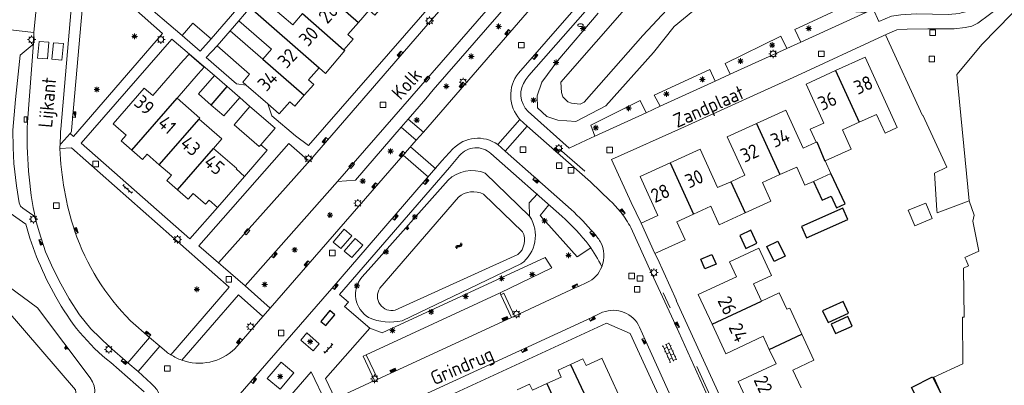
# Model space of a CAD drawing. Extents: x 168769 to 512904, y 516715 to 1559940.
# Tile 108 of 256: x 170141 to 170317, y 519354 to 519419. Entities that reach past the tile are written whole.
import ezdxf

# ---------------------------------------------------------------- set-up
doc = ezdxf.new("R2010")
doc.units = 0
doc.header["$MEASUREMENT"] = 0
doc.layers.get('0').update_dxf_attribs({"linetype": 'CONTINUOUS'})
for name, color, linetype, lineweight in [('B01_HOOFDGEBOUW', 10, 'CONTINUOUS', 0), ('B02_bijgebouw', 12, 'CONTINUOUS', 0), ('B07_scheidingsmuur', 14, 'CONTINUOUS', 25), ('Q04_wegmarkering', 7, 'CONTINUOUS', 0), ('Q21_LANTAARNPAAL', 7, 'CONTINUOUS', 18), ('Q23_kolk', 7, 'CONTINUOUS', 18), ('Q26_BOOM', 7, 'CONTINUOUS', 18), ('Q28_rioolput', 7, 'CONTINUOUS', 18), ('Q92_BRANDKRAAN', 7, 'CONTINUOUS', 0), ('Q96_STRAATKOLK', 7, 'CONTINUOUS', 0), ('Q97_TROTTOIRKOLK', 7, 'CONTINUOUS', 0), ('S02_symb_open_verh', 7, 'CONTINUOUS', 13), ('T09_INSTEEKSLOOT', 72, 'CONTINUOUS', 0), ('T51_CULTUURSCHEIDING', 3, 'CONTINUOUS', 0), ('V00_kant_verharding', 252, 'CONTINUOUS', 0), ('V04_Kant_op_inrit', 254, 'CONTINUOUS', 13), ('V11_VERKEERSDREMPEL', 7, 'CONTINUOUS', 0), ('W00_KANT_WATER', 140, 'CONTINUOUS', 0)]:
    doc.layers.add(name, color=color, linetype=linetype, lineweight=lineweight)
for name, color, linetype in [('B11_dakrand_hoofdgebouw', 20, 'CONTINUOUS'), ('B14_dakrand_bijgebouw', 30, 'CONTINUOUS'), ('Q11_Abri', 4, 'CONTINUOUS'), ('S04_Talud', 7, 'CONTINUOUS'), ('S05_Water', 132, 'CONTINUOUS'), ('Z02_Huisnummer', 253, 'CONTINUOUS'), ('Z06_STRAATNAAM', 7, 'CONTINUOUS')]:
    doc.layers.add(name, color=color, linetype=linetype)
doc.styles.add('ISOCP', font='isocp.shx', dxfattribs={"height": 1.8})

# ---------------------------------------------------------------- blocks, each defined once
blk = doc.blocks.new('Q21')
at = {"color": 0}
for points in [[(-1.5, 0), (-1, 0)], [(-1.06, 1.06), (-0.71, 0.71)], [(0, 1.5), (0, 1)], [(1.06, 1.06), (0.71, 0.71)], [(1.5, 0), (1, 0)], [(-1.06, -1.06), (-0.71, -0.71)], [(0, -1.5), (0, -1)], [(1.06, -1.06), (0.71, -0.71)]]:
    blk.add_lwpolyline(points, dxfattribs=at)
blk.add_circle((0, 0), 1, dxfattribs=at)
blk = doc.blocks.new('Q26')
at = {"color": 0}
for p, q in [((-1, 0), (1, 0)), ((-0.7, 0.7), (0.7, -0.7)), ((0.7, 0.7), (-0.7, -0.7)), ((0, 1), (0, -1))]:
    blk.add_line(p, q, dxfattribs=at)
blk = doc.blocks.new('Q28')
at = {"color": 0}
blk.add_lwpolyline([(1, 1), (1, -1), (-1, -1), (-1, 1)], close=True, dxfattribs=at)
blk = doc.blocks.new('Q97')
blk.add_hatch(color=256).paths.add_polyline_path([(-1, 1), (-1, 0), (1, 1)])
blk.add_line((1, 1), (-1, 0))
at = {"color": 0}
for points in [[(-1, 0), (-1, 1), (1, 1), (1, 0), (-1, 0)], [(0, 0.8), (0, 1)]]:
    blk.add_lwpolyline(points, dxfattribs=at)
blk = doc.blocks.new('Q23')
at = {"color": 0}
blk.add_lwpolyline([(0.99, -0.5), (-0.99, -0.5), (-0.99, 0.5), (0.99, 0.5), (0.99, -0.5)], dxfattribs=at)
blk = doc.blocks.new('Q92')
at = {"color": 0}
blk.add_ellipse((0, 0), major_axis=(-0.991, 0), ratio=0.499983, start_param=1.570796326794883, end_param=7.853981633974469, dxfattribs=at)
blk = doc.blocks.new('S05')
at = {"color": 0}
for p, q in [((0.08, 0.3), (0.38, 0.59)), ((0.11, -0.19), (0.41, 0.09)), ((0.38, 0.59), (0.68, 0.71)), ((0.41, 0.09), (0.71, 0.21)), ((0.68, 0.71), (1.01, 0.62)), ((0.71, 0.21), (1.02, 0.12)), ((1.01, 0.62), (1.33, 0.37)), ((1.02, 0.12), (1.36, -0.12)), ((1.33, 0.37), (1.66, 0.13)), ((1.66, 0.13), (1.97, 0.04)), ((1.97, 0.04), (2.28, 0.16)), ((2.28, 0.16), (2.58, 0.44)), ((1.36, -0.12), (1.68, -0.37)), ((1.68, -0.37), (2, -0.46)), ((2, -0.46), (2.31, -0.33)), ((2.31, -0.33), (2.61, -0.05))]:
    blk.add_line(p, q, dxfattribs=at)
blk = doc.blocks.new('S024')
at = {"color": 0}
for p, q in [((0, 1.2), (6.7, 1.2)), ((0, 0), (6.7, 0)), ((0.2, 1.2), (0.2, 0)), ((1.25, 1.5), (1.25, 1.2)), ((1.25, 0), (1.25, -1.2)), ((2.3, 1.2), (2.3, 0)), ((3.35, 1.5), (3.35, 1.2)), ((3.35, 0), (3.35, -1.2)), ((4.4, 1.2), (4.4, 0)), ((5.45, 1.5), (5.45, 1.2)), ((5.45, 0), (5.45, -1.2)), ((6.5, 1.2), (6.5, 0)), ((0, -1.2), (6.7, -1.2)), ((0.2, -1.2), (0.2, -1.5)), ((2.3, -1.2), (2.3, -1.5)), ((4.4, -1.2), (4.4, -1.5)), ((6.5, -1.2), (6.5, -1.5))]:
    blk.add_line(p, q, dxfattribs=at)
blk = doc.blocks.new('S04')
at = {"color": 0}
for p, q in [((0, 0.5), (0.5, 0.5)), ((0, 0.25), (1, 0.25)), ((0, 0), (0.5, 0)), ((0, -0.25), (1, -0.25)), ((0, -0.5), (0.5, -0.5))]:
    blk.add_line(p, q, dxfattribs=at)
blk = doc.blocks.new('S026')
for p, q in [((0, 0), (4.4, 0)), ((0.2, 0.5), (0.2, 0)), ((1.2, 0), (1.2, -0.5)), ((2.2, 0.5), (2.2, 0)), ((3.2, 0), (3.2, -0.5)), ((4.2, 0.5), (4.2, 0))]:
    blk.add_line(p, q)
blk = doc.blocks.new('Q96')
for p, q in [((-1, 0.88), (1, 0.88)), ((-1, 0.75), (1, 0.75)), ((-1, 0.63), (1, 0.63)), ((-1, 0.5), (1, 0.5)), ((-1, 0.38), (1, 0.38)), ((-1, 0.25), (1, 0.25)), ((-1, 0.12), (1, 0.12))]:
    blk.add_line(p, q)
at = {"color": 0}
blk.add_lwpolyline([(1, 1), (1, 0), (-1, 0), (-1, 1), (1, 1)], dxfattribs=at)

msp = doc.modelspace()

# ---------------------------------------------------------------- linework, layer by layer
at = {"layer": 'B01_HOOFDGEBOUW'}
for points in [[(170182.2, 519421.3), (170183.94, 519423.32), (170189.82, 519418.2)], [(170180.16, 519418.96), (170182.2, 519421.3)], [(170206.09, 519421.76), (170204.53, 519419.97), (170203.52, 519420.85), (170201.61, 519418.66)], [(170191.59, 519420.23), (170189.82, 519418.2)], [(170180.16, 519418.96), (170186.02, 519413.84)], [(170201.61, 519418.66), (170199.69, 519416.46), (170200.65, 519415.63), (170199.02, 519413.76)], [(170178.61, 519417.17), (170176.25, 519414.45)], [(170184.47, 519412.06), (170178.61, 519417.17)], [(170180.87, 519407.93), (170182.1, 519409.35), (170176.25, 519414.45)], [(170184.47, 519412.06), (170186.02, 519413.84)], [(170199.02, 519413.76), (170199.2, 519413.6), (170195.73, 519409.51), (170194.57, 519410.52)], [(170291.43, 519400.73), (170294.56, 519402.15), (170296.09, 519398.78), (170298.27, 519399.77), (170292.53, 519412.41), (170287.23, 519410)], [(170164.73, 519405.54), (170170.18, 519411.8)], [(170194.57, 519410.52), (170192.67, 519408.35), (170193.6, 519407.54), (170191.9, 519405.59)], [(170172.89, 519409.44), (170169.09, 519405.06)], [(170287.23, 519410), (170281.92, 519407.59), (170285.1, 519400.59), (170282.68, 519399.49), (170283.75, 519397.15)], [(170164.73, 519405.54), (170163.2, 519406.87), (170157.61, 519400.46), (170159.92, 519398.45), (170159.03, 519397.42), (170160.97, 519395.73)], [(170181.47, 519407.4), (170180.87, 519407.93)], [(170185.35, 519404.02), (170181.47, 519407.4)], [(170169.09, 519405.06), (170173.18, 519401.5)], [(170191.9, 519405.59), (170190.19, 519403.63), (170189.29, 519404.42), (170187.39, 519402.24), (170185.35, 519404.02)], [(170173.18, 519401.5), (170173.03, 519401.32)], [(170283.75, 519397.15), (170281.39, 519396.08), (170278.3, 519402.89), (170273.04, 519400.51)], [(170173.03, 519401.32), (170177.12, 519397.76), (170175.62, 519396.06)], [(170273.04, 519400.51), (170267.79, 519398.12), (170270.92, 519391.22), (170268.43, 519390.08)], [(170285.36, 519393.82), (170290.02, 519395.94), (170288.45, 519399.38), (170291.43, 519400.73)], [(170179.7, 519392.37), (170179.77, 519392.44), (170175.62, 519396.06)], [(170160.97, 519395.73), (170162.9, 519394.05), (170163.73, 519395), (170165.89, 519393.12)], [(170268.43, 519390.08), (170266.06, 519389.01), (170262.94, 519395.89), (170257.54, 519393.44)], [(170165.89, 519393.12), (170168.05, 519391.24), (170167.23, 519390.3), (170169.15, 519388.63)], [(170257.54, 519393.44), (170252.14, 519390.99), (170255.31, 519384.01), (170252.31, 519382.65)], [(170277.21, 519391.34), (170280.24, 519392.71), (170281.72, 519389.44), (170283.23, 519390.13)], [(170286.39, 519391.56), (170285.36, 519393.82)], [(170176.34, 519385.46), (170181.15, 519390.98)], [(170181.15, 519390.98), (170179.7, 519392.37)], [(170270.98, 519384.47), (170275.62, 519386.58), (170274.1, 519389.93), (170277.21, 519391.34)], [(170283.23, 519390.13), (170286.39, 519391.56)], [(170169.15, 519388.63), (170171.07, 519386.96), (170171.94, 519387.96), (170174.17, 519386.02), (170174.83, 519386.77)], [(170174.83, 519386.77), (170176.34, 519385.46)], [(170261.71, 519384.25), (170264.83, 519385.67), (170266.33, 519382.36), (170270.98, 519384.47)], [(170254.79, 519377.19), (170260.22, 519379.66), (170258.74, 519382.9), (170261.71, 519384.25)], [(170252.31, 519382.65), (170254.79, 519377.19)], [(170252.31, 519382.65), (170254.79, 519377.19)], [(170273.94, 519368.65), (170272.52, 519371.73), (170275.73, 519373.22), (170273.45, 519378.13), (170268.2, 519375.69), (170269.45, 519373), (170262.59, 519369.82), (170265.05, 519364.52)], [(170273.94, 519368.65), (170277.12, 519370.12), (170278.5, 519367.18)], [(170281.16, 519362.72), (170278.99, 519367.4), (170278.5, 519367.18)], [(170265.05, 519364.52), (170267.51, 519359.22), (170274.22, 519362.34), (170275.31, 519360)], [(170281.02, 519353.1), (170279.55, 519356.28), (170283.33, 519358.04), (170281.16, 519362.72)], [(170275.31, 519360), (170276.53, 519357.38), (170269.74, 519354.22), (170272.17, 519348.99)], [(170235.41, 519353.85), (170237.98, 519355.03), (170237.42, 519356.26), (170239.66, 519357.28)], [(170239.66, 519357.28), (170241.9, 519358.3), (170242.45, 519357.1), (170245.32, 519358.41)], [(170250, 519348.12), (170245.31, 519358.41)], [(170230.08, 519352.75), (170232.33, 519353.78), (170232.83, 519352.68), (170235.41, 519353.85)]]:
    msp.add_lwpolyline(points, dxfattribs=at)
at = {"layer": 'B02_bijgebouw'}
for points in [[(170169.97, 519416.3), (170171.92, 519418.54)], [(170175.17, 519415.71), (170171.92, 519418.54)], [(170175.17, 519415.71), (170173.23, 519413.47), (170169.97, 519416.3)], [(170175.79, 519409.12), (170172.92, 519405.83), (170175.21, 519403.83)], [(170178.08, 519407.13), (170175.79, 519409.12)], [(170180.34, 519405.16), (170178.08, 519407.13)], [(170175.21, 519403.83), (170177.48, 519401.87), (170180.34, 519405.16)], [(170184.1, 519396.71), (170183.82, 519396.38), (170179.31, 519400.3), (170182.16, 519403.58)], [(170182.16, 519403.58), (170186.67, 519399.66), (170184.1, 519396.71)], [(170303.42, 519386.22), (170300.27, 519384.94), (170301.41, 519382.16), (170304.55, 519383.45), (170303.42, 519386.22)]]:
    msp.add_lwpolyline(points, dxfattribs=at)
at = {"layer": 'B07_scheidingsmuur'}
for points in [[(170195.14, 519424.3), (170201.61, 519418.66)], [(170182.2, 519421.3), (170194.57, 519410.52)], [(170191.59, 519420.23), (170199.02, 519413.76)], [(170184.47, 519412.06), (170191.9, 519405.59)], [(170287.23, 519410), (170291.43, 519400.73)], [(170175.21, 519403.83), (170178.08, 519407.13)], [(170160.97, 519395.73), (170169.09, 519405.06)], [(170165.89, 519393.12), (170173.03, 519401.32)], [(170273.04, 519400.51), (170277.21, 519391.34)], [(170169.15, 519388.63), (170175.62, 519396.06)], [(170283.75, 519397.15), (170283.86, 519397.2), (170285.26, 519393.77), (170285.36, 519393.82)], [(170257.54, 519393.44), (170261.71, 519384.25)], [(170268.43, 519390.08), (170270.98, 519384.47)], [(170265.05, 519364.52), (170273.94, 519368.65)], [(170275.31, 519360), (170281.16, 519362.72)], [(170239.66, 519357.28), (170243.98, 519348.13)], [(170235.41, 519353.85), (170239.07, 519345.89)]]:
    msp.add_lwpolyline(points, dxfattribs=at)
at = {"layer": 'B11_dakrand_hoofdgebouw'}
msp.add_lwpolyline([(170283.23, 519390.13), (170284.8, 519386.75), (170286.43, 519387.45), (170287.37, 519385.39), (170288.91, 519386.12), (170286.39, 519391.56)], dxfattribs=at)
at = {"layer": 'B14_dakrand_bijgebouw', "flags": 128}
msp.add_lwpolyline([(170172.89, 519409.44), (170173.94, 519410.61), (170171.23, 519412.94), (170170.18, 519411.8)], dxfattribs=at)
at = {"layer": 'B14_dakrand_bijgebouw'}
for points in [[(170281.99, 519380.03), (170289.41, 519383.29), (170288.53, 519385.3), (170281.1, 519382.05), (170281.99, 519380.03)], [(170273.1, 519379.04), (170272.01, 519381.38), (170270.04, 519380.45), (170271.13, 519378.12), (170273.1, 519379.04)], [(170276.84, 519379.4), (170278.16, 519376.7), (170276.21, 519375.75), (170274.9, 519378.45), (170276.84, 519379.4)], [(170263.04, 519376.19), (170265, 519377.04), (170265.79, 519375.27), (170263.78, 519374.43), (170263.04, 519376.19)], [(170288.56, 519368.58), (170284.9, 519366.89), (170285.87, 519364.79), (170289.53, 519366.47), (170288.56, 519368.58)], [(170287.19, 519362.82), (170290.2, 519364.17), (170289.44, 519365.88), (170286.42, 519364.54), (170287.19, 519362.82)], [(170304.58, 519355.04), (170307.1, 519350.05), (170303.38, 519348.18), (170300.86, 519353.16), (170304.58, 519355.04)]]:
    msp.add_lwpolyline(points, dxfattribs=at)
at = {"layer": 'Q04_wegmarkering'}
for points in [[(170143.36, 519416.87), (170145.87, 519442.37)], [(170148.2, 519399.47), (170151.96, 519442.75)], [(170197.86, 519390.09), (170231.41, 519428.67)], [(170143.31, 519414.91), (170142.23, 519400.77)], [(170193, 519394.01), (170176.54, 519375.5)], [(170205.09, 519354.66), (170229.09, 519365.73)]]:
    msp.add_lwpolyline(points, dxfattribs=at)
for points in [[(170142.23, 519400.77, 0.060954), (170143.69, 519383.27)], [(170148.06, 519396.28, 0.004404), (170148.2, 519399.47)]]:
    msp.add_lwpolyline(points, format="xyb", dxfattribs=at)
at = {"layer": 'Q11_Abri'}
msp.add_lwpolyline([(170195.77, 519364.26), (170197.39, 519366.21), (170196.46, 519366.98), (170194.84, 519365.02), (170195.77, 519364.26)], dxfattribs=at)
at = {"layer": 'T09_INSTEEKSLOOT'}
for points in [[(170261.61, 519420.67), (170258.24, 519417.89), (170254.53, 519413.27), (170246, 519403.69), (170240.6, 519400.86), (170237.39, 519401.09), (170235.43, 519401.79), (170233.76, 519403.34), (170233.71, 519405.49), (170234.52, 519407.95), (170237.37, 519411.82), (170244.65, 519420.32)], [(170232.33, 519383.87), (170224.38, 519391.62)], [(170217.69, 519390.34), (170203.9, 519374.83)], [(170121.43, 519380.08), (170134.83, 519374.21), (170144.05, 519367.46)], [(170209.47, 519365.13), (170230.78, 519375.33)], [(170203.9, 519374.83), (170202.22, 519372.94)], [(170144.05, 519367.46), (170153.48, 519354.89)]]:
    msp.add_lwpolyline(points, dxfattribs=at)
for points in [[(170224.38, 519391.62, 0.294694), (170217.69, 519390.34)], [(170230.78, 519375.33, 0.397816), (170232.33, 519383.87)], [(170202.22, 519372.94, 0.458005), (170203.45, 519365.7)], [(170203.45, 519365.7, 0.159178), (170209.47, 519365.13)], [(170153.48, 519354.89, -0.404104), (170152.8, 519349.18)]]:
    msp.add_lwpolyline(points, format="xyb", dxfattribs=at)
at = {"layer": 'T51_CULTUURSCHEIDING'}
for p, q in [((170313.5, 519414.75), (170321.75, 519423.25)), ((170308.95, 519409.32), (170313.5, 519414.75))]:
    msp.add_line(p, q, dxfattribs=at)
for points in [[(170280.96, 519415.13), (170279.93, 519417.37), (170287.29, 519420.76), (170292.62, 519420.45)], [(170268.3, 519409.35), (170267.39, 519411.29), (170277.38, 519416.19), (170278.46, 519413.98)], [(170296.16, 519416.42), (170302.81, 519401.97), (170302.85, 519402), (170302.85, 519401.99), (170307.19, 519392.7), (170304.97, 519391.58), (170305.39, 519384.98), (170305.42, 519384.48)], [(170255.75, 519403.6), (170254.67, 519405.59), (170264.64, 519410.19), (170265.63, 519408.12)], [(170308.95, 519409.32), (170311.17, 519386.66)], [(170244.05, 519398.22), (170243.33, 519400.2), (170252.17, 519404.64), (170253.26, 519402.45)], [(170233.77, 519387.88), (170232.24, 519386.29)], [(170232.24, 519386.29), (170232.33, 519383.87)], [(170243.31, 519378.21), (170240.84, 519376.62), (170234.2, 519384.03), (170235.75, 519385.94)], [(170305.42, 519384.48), (170311.17, 519386.66), (170312.09, 519384.07), (170311.83, 519382.97), (170312.9, 519377.64), (170310.4, 519376.48), (170310.63, 519375.98), (170311.09, 519374.98), (170310.14, 519374.54)], [(170203.64, 519363.77), (170205.87, 519362.99), (170235.11, 519376.48), (170236.33, 519374.6), (170227.03, 519370.15)], [(170306.8, 519339.29), (170304.2, 519345.29), (170308.44, 519347.07), (170304.85, 519355.02), (170310.04, 519357.39), (170310.01, 519365.79), (170310.26, 519365.79), (170310.14, 519374.54)]]:
    msp.add_lwpolyline(points, dxfattribs=at)
at = {"layer": 'V00_kant_verharding'}
for points in [[(170172.97, 519480.98), (170186.16, 519469.57), (170203.71, 519454.44), (170207.03, 519454.6), (170219.24, 519443.92), (170225.18, 519438.69), (170225.75, 519438.02), (170226.26, 519437.1), (170226.5, 519435.94), (170226.67, 519434.86), (170226.56, 519433.94), (170226.27, 519433.08), (170225.78, 519431.91), (170225.02, 519430.88), (170215.63, 519420.13), (170193, 519394.01), (170192.7, 519393.94), (170192.49, 519393.99), (170189.1, 519396.92), (170172.99, 519378.57), (170181.27, 519371.42)], [(170298.18, 519417.3), (170300.07, 519417.42), (170303.78, 519417.52), (170308.49, 519417.47), (170310.48, 519417.76), (170311.64, 519417.96), (170312.71, 519418.49), (170316.93, 519421.62), (170320.11, 519424.12), (170321.23, 519425.39), (170321.74, 519426.26), (170322.01, 519427.09), (170322.32, 519429.44), (170322.18, 519449.17)], [(170171.74, 519448.82), (170154.8, 519429.26), (170169.97, 519416.3)], [(170185.35, 519404.02), (170186.1, 519401.92), (170190.33, 519398.29), (170192.67, 519396.59), (170224.26, 519432.82), (170223.96, 519437.21)], [(170293.96, 519421.07), (170294.99, 519418.79), (170297.28, 519419.79), (170298.93, 519420.01), (170301.69, 519420.2), (170304.62, 519420.13), (170307.42, 519420.09), (170309.46, 519420.27), (170309.77, 519420.35), (170311.08, 519420.68), (170312.11, 519421.25), (170318.77, 519426.34), (170319.3, 519426.85), (170319.46, 519427.28), (170319.64, 519428.14), (170319.75, 519437.57)], [(170213.68, 519404.97), (170215.04, 519406.54), (170231.77, 519425.81), (170231.41, 519428.67), (170237.72, 519436.05)], [(170243.5, 519433.9), (170213.27, 519398.98)], [(170249.75, 519431.83), (170230.34, 519409.55)], [(170232.2, 519409.1), (170251.11, 519430.68), (170249.75, 519431.83)], [(170154.52, 519427.32), (170166.44, 519416.67), (170150.51, 519398.17)], [(170175.17, 519415.71), (170179.8, 519421.02)], [(170242.49, 519397.5), (170244.05, 519398.22), (170253.26, 519402.45), (170255.75, 519403.6), (170265.63, 519408.12), (170268.3, 519409.35), (170278.46, 519413.98), (170280.96, 519415.13), (170292.62, 519420.45), (170293.96, 519421.07)], [(170138.64, 519417.36), (170143.36, 519416.87), (170143.31, 519414.91), (170143.09, 519414.56), (170140.91, 519412.75), (170140.08, 519404.81), (170139.63, 519399.32), (170139.65, 519396.23), (170139.82, 519393.36), (170140.27, 519389.34), (170140.75, 519386.27), (170141, 519385.66), (170141.38, 519385.32), (170143.2, 519384.07), (170143.5, 519383.75), (170143.69, 519383.27), (170144.36, 519381.07), (170145.5, 519377.48), (170146.84, 519374.46), (170148.23, 519371.74), (170149.7, 519369.09), (170151.6, 519366.22), (170153.61, 519363.66)], [(170178.61, 519417.17), (170180.16, 519418.96)], [(170295.74, 519416.23), (170296.4, 519416.53), (170298.18, 519417.3)], [(170176.34, 519385.46), (170171.38, 519379.84), (170151.89, 519397), (170168.16, 519415.64), (170171.28, 519412.96), (170175.79, 519409.12)], [(170260.1, 519399.89), (170280.24, 519409.05), (170295.74, 519416.23)], [(170181.47, 519407.4), (170179.71, 519407.61), (170174.28, 519412.38), (170176.25, 519414.45)], [(170232.2, 519409.1), (170231.64, 519408.4)], [(170180.34, 519405.16), (170182.16, 519403.58)], [(170213.68, 519404.97), (170210.51, 519401.28)], [(170242.49, 519397.5), (170239.44, 519396.07), (170232.04, 519402.66)], [(170209.28, 519399.86), (170201.06, 519390.33)], [(170210.51, 519401.28), (170209.28, 519399.86)], [(170212, 519397.55), (170209.28, 519399.86)], [(170213.27, 519398.98), (170210.51, 519401.28)], [(170246.8, 519386.65), (170243.27, 519390.03), (170231.91, 519400.04), (170230.59, 519401.24)], [(170247, 519394.06), (170260.1, 519399.89)], [(170150.51, 519398.17), (170149.88, 519398.72)], [(170213.27, 519398.98), (170212, 519397.55)], [(170148.06, 519396.01), (170148.06, 519396.28)], [(170148.06, 519396.01), (170150.13, 519396.14)], [(170150.13, 519396.14), (170178.42, 519371.14), (170167.94, 519359.03)], [(170181.15, 519390.98), (170185.25, 519395.71), (170184.1, 519396.71)], [(170212, 519397.55), (170209.65, 519394.83)], [(170226.61, 519396.74), (170227.94, 519395.57), (170233.63, 519390.54), (170239.78, 519385.09)], [(170209.65, 519394.83), (170185.75, 519367.36)], [(170216.6, 519393.79), (170218.58, 519395.96)], [(170219.77, 519394.78), (170217.93, 519392.62)], [(170225.36, 519395.15), (170238.08, 519383.87)], [(170196.86, 519370.94), (170216.6, 519393.79)], [(170217.93, 519392.62), (170198.23, 519369.86)], [(170250.55, 519386.34), (170247, 519394.06)], [(170201.06, 519390.33), (170197.86, 519390.09), (170181.27, 519371.42)], [(170252.31, 519382.65), (170250.55, 519386.34)], [(170137.92, 519385.28), (170141.94, 519382.47)], [(170295.84, 519282.52), (170292.7, 519289.54), (170290.29, 519294.81), (170289.55, 519296.44), (170287.58, 519300.78), (170286.8, 519302.41), (170286.65, 519302.74), (170280.94, 519315.16), (170279.04, 519319.27), (170275.08, 519327.9), (170267.18, 519345.16), (170258.53, 519364.25), (170254.22, 519373.65), (170250.48, 519381.84)], [(170279.04, 519319.27), (170280.16, 519319.72), (170278.7, 519323.12), (170279.34, 519323.4), (170270.34, 519343.15), (170258.64, 519368.79), (170258.66, 519368.77), (170255.24, 519376.29), (170254.79, 519377.19)], [(170181.27, 519371.42), (170185.75, 519367.36)], [(170242.6, 519371.98), (170241.07, 519371.3), (170240.61, 519371.09), (170229.63, 519365.97), (170229.09, 519365.73), (170227.17, 519369.8), (170227.03, 519370.15), (170203.01, 519359.03), (170205.09, 519354.66)], [(170184.49, 519365.9), (170180.08, 519369.8), (170169.91, 519358.06)], [(170198.23, 519369.86), (170199.81, 519368.49), (170199.12, 519367.7), (170203.64, 519363.77), (170195.73, 519354.74), (170197.47, 519351.14)], [(170229.63, 519365.97), (170227.71, 519370.07), (170227.17, 519369.8)], [(170185.75, 519367.36), (170184.49, 519365.9)], [(170245.43, 519366.64), (170243.48, 519365.71), (170231.28, 519360.07), (170210.87, 519350.68), (170196.86, 519344.17), (170193.92, 519342.82)], [(170246.11, 519364.72), (170194.81, 519341.02)], [(170250.35, 519362.86), (170246.11, 519364.72)], [(170153.61, 519363.66), (170156.95, 519360.44)], [(170191.27, 519361.63), (170192.34, 519362.96), (170194.59, 519360.98), (170193.5, 519359.71), (170191.27, 519361.63)], [(170259.08, 519343.85), (170250.35, 519362.86)], [(170290.35, 519279.91), (170287, 519287.42), (170284.78, 519292.28), (170284.02, 519293.9), (170282.01, 519298.28), (170281.28, 519299.91), (170280.98, 519300.59), (170278.87, 519305.18), (170276.12, 519306.12), (170260.5, 519340.2), (170261.53, 519342.95), (170261.32, 519343.44), (170253.11, 519361.6), (170252.06, 519363.98)], [(170203.01, 519359.03), (170202.47, 519358.78), (170204.5, 519354.39)], [(170163.19, 519352.38), (170157.18, 519357.61)], [(170185.27, 519354.78), (170187.56, 519352.88), (170190.05, 519355.77), (170187.78, 519357.67), (170185.27, 519354.78)], [(170195.8, 519350.37), (170193.14, 519355.96), (170186.48, 519348.34), (170185.14, 519349.46)], [(170197.47, 519351.14), (170204.5, 519354.39)], [(170204.5, 519354.39), (170205.09, 519354.66)]]:
    msp.add_lwpolyline(points, dxfattribs=at)
for points in [[(170149.88, 519398.72, 0.236902), (170150.13, 519399.27), (170152.62, 519427.73)], [(170230.59, 519401.24, -0.369084), (170230.34, 519409.55)], [(170232.04, 519402.66, -0.374253), (170231.64, 519408.4)], [(170148.06, 519396.28, -0.178366), (170148.29, 519396.94), (170149.88, 519398.72)], [(170218.58, 519395.96, -0.372266), (170226.61, 519396.74)], [(170219.77, 519394.78, -0.423336), (170225.36, 519395.15)], [(170167.94, 519359.03, -0.019354), (170167.2, 519359.53), (170165.96, 519360.58), (170164.14, 519362.13), (170160.73, 519365.12, -0.114339), (170150.71, 519381.24, -0.070796), (170148.06, 519396.01)], [(170248.75, 519384.54, 0.018989), (170246.8, 519386.65)], [(170238.08, 519383.87, -0.042297), (170243.02, 519378.65)], [(170239.78, 519385.09, -0.022392), (170243.82, 519380.91)], [(170250.48, 519381.84, 0.033605), (170248.75, 519384.54)], [(170147.35, 519369.44, -0.067384), (170141.94, 519382.47)], [(170243.82, 519380.91, -0.043072), (170245, 519379.32)], [(170243.02, 519378.65, -0.032826), (170245.27, 519374.82)], [(170245, 519379.32, -0.230328), (170245.27, 519374.82)], [(170245.27, 519374.82, -0.198406), (170242.6, 519371.98)], [(170166.83, 519334.86, 0.190497), (170167.05, 519335.52), (170167.04, 519336.22, -0.170951), (170167.26, 519336.89), (170167.98, 519337.71), (170169.54, 519339.51), (170196.86, 519370.94)], [(170157.18, 519357.61, -0.104365), (170147.35, 519369.44)], [(170252.06, 519363.98, 0.40077), (170245.43, 519366.64)], [(170184.49, 519365.9), (170179.44, 519360.11, -0.285993), (170169.91, 519358.06)], [(170156.95, 519360.44), (170160.24, 519357.58), (170162.08, 519356.03), (170164.46, 519353.9, -0.39342), (170165.01, 519343.44), (170163.46, 519341.62), (170162.74, 519340.8, -0.144313), (170162.13, 519340.53), (170161.33, 519340.44, 0.200506), (170160.73, 519340.1)], [(170169.91, 519358.06, -0.048759), (170167.94, 519359.03)]]:
    msp.add_lwpolyline(points, format="xyb", dxfattribs=at)
at = {"layer": 'V04_Kant_op_inrit'}
for points in [[(170242.25, 519391.95), (170237.68, 519395.91)], [(170257.52, 519367.47), (170256.3, 519370.16)], [(170265.01, 519351.02), (170262.32, 519356.94)]]:
    msp.add_lwpolyline(points, dxfattribs=at)
at = {"layer": 'V11_VERKEERSDREMPEL'}
for points in [[(170145.83, 519412.11), (170146.08, 519415.1), (170144.31, 519415.23), (170144.06, 519412.24), (170145.83, 519412.11)], [(170148.69, 519414.84), (170146.89, 519415), (170146.63, 519412.03), (170148.43, 519411.87), (170148.69, 519414.84)], [(170230.59, 519401.24), (170226.61, 519396.74)], [(170231.91, 519400.04), (170227.94, 519395.57)], [(170215.49, 519392.38), (170210.97, 519396.34)], [(170214.18, 519390.88), (170209.65, 519394.83)], [(170199.08, 519381.53), (170197.11, 519379.25), (170198.47, 519378.1), (170200.44, 519380.38), (170199.08, 519381.53)], [(170199.07, 519377.62), (170200.45, 519376.45), (170202.42, 519378.69), (170201.04, 519379.86), (170199.07, 519377.62)], [(170160.24, 519357.58), (170164.14, 519362.13)], [(170165.96, 519360.58), (170162.08, 519356.03)]]:
    msp.add_lwpolyline(points, dxfattribs=at)
at = {"layer": 'W00_KANT_WATER'}
for points in [[(170256.97, 519420.92), (170252.66, 519416.28), (170242.12, 519404.35), (170241.37, 519404.01), (170239.85, 519404.16), (170239.18, 519404.43), (170238.31, 519405.31), (170238.02, 519406.05), (170237.92, 519407.93), (170257.36, 519430.17)], [(170219.57, 519387.28), (170205.46, 519370.95)], [(170231.06, 519381.11), (170224.08, 519387.81)], [(170208.22, 519367.01), (170230.24, 519377)], [(170138.39, 519367.22), (170150.85, 519352.76), (170151.07, 519351.1), (170145.68, 519338.37)]]:
    msp.add_lwpolyline(points, dxfattribs=at)
for points in [[(170224.08, 519387.81, 0.315665), (170219.57, 519387.28)], [(170230.24, 519377, 0.340747), (170231.06, 519381.11)], [(170205.46, 519370.95, 0.680217), (170208.22, 519367.01)]]:
    msp.add_lwpolyline(points, format="xyb", dxfattribs=at)

# ---------------------------------------------------------------- block references
at = {"layer": 'Q21_LANTAARNPAAL', "xscale": 0.5, "yscale": 0.5}
for p in [(170214.37, 519418.95), (170142.99, 519415.56), (170166.17, 519415.58), (170276.01, 519413.01), (170220.42, 519407.94), (170237.56, 519396.04), (170192.66, 519394.19), (170201.52, 519386.2), (170143.32, 519383.34), (170169.15, 519379.72), (170254.64, 519373.77), (170229.99, 519366.32), (170182.27, 519364.06), (170156.82, 519360), (170204.52, 519354.71)]:
    msp.add_blockref('Q21', p, dxfattribs=at)
at = {"layer": 'Q23_kolk'}
for p, xscale, yscale, rotation in [((170213.91, 519408.48), 0.4999999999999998, 0.4999999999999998, 228.9315670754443), ((170141.89, 519401.24), 0.4999999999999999, 0.4999999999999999, 88.7939512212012), ((170200.42, 519393), 0.5, 0.5, 48.68844417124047), ((170181.6, 519381.1), 0.5, 0.5, 49.08561678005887)]:
    msp.add_blockref('Q23', p, dxfattribs=dict(at, xscale=xscale, yscale=yscale, rotation=rotation))
at = {"layer": 'Q26_BOOM', "xscale": 0.5, "yscale": 0.5}
for p in [(170226.77, 519417.93), (170241.92, 519417.54), (170282.4, 519417.58), (170161.46, 519416.15), (170275.84, 519414.58), (170221.86, 519412.55), (170237.07, 519411.48), (170270.16, 519411.71), (170263.32, 519408.43), (170154.68, 519406.61), (170217.38, 519407.18), (170233.04, 519404.71), (170256.87, 519405.8), (170250.09, 519403.24), (170212.08, 519401.13), (170244.2, 519399.75), (170207.38, 519395.54), (170202.39, 519390.19), (170196.51, 519384.08), (170211.74, 519383.77), (170235.01, 519383.05), (170190.18, 519377.86), (170206.58, 519377.5), (170239.3, 519376.86), (170227.31, 519372.73), (170232.8, 519373.42), (170184.8, 519371.63), (170201.34, 519371.41), (170172.62, 519370.76), (170220.86, 519369.5), (170214.67, 519366.71), (170207.73, 519363.39), (170192.96, 519361.38), (170187.58, 519355.13)]:
    msp.add_blockref('Q26', p, dxfattribs=at)
at = {"layer": 'Q28_rioolput', "xscale": 0.5, "yscale": 0.5}
for p in [(170304.63, 519416.79), (170230.83, 519414.57), (170284.67, 519413.01), (170304.49, 519412.08), (170206.04, 519403.87), (170231.12, 519395.82), (170246.67, 519395.76), (170154.46, 519393.24), (170237.63, 519392.97), (170239.74, 519392.11), (170147.43, 519385.77), (170196.94, 519377.3), (170250.63, 519373.14), (170252.12, 519372.71), (170178.36, 519372.57), (170251.62, 519370.75), (170187.76, 519362.94), (170167.34, 519356.56)]:
    msp.add_blockref('Q28', p, dxfattribs=at)
at = {"layer": 'Q92_BRANDKRAAN', "xscale": 0.5, "yscale": 0.5}
msp.add_blockref('Q92', (170241.46, 519418.14), dxfattribs=at)
at = {"layer": 'Q96_STRAATKOLK'}
for p, xscale, yscale, rotation in [((170228.02, 519365.25), 0.5, 0.5, 23.82289949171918), ((170207.94, 519355.98), 0.4999999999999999, 0.4999999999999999, 24.77113890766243)]:
    msp.add_blockref('Q96', p, dxfattribs=dict(at, xscale=xscale, yscale=yscale, rotation=rotation))
at = {"layer": 'Q97_TROTTOIRKOLK'}
for p, xscale, yscale, rotation in [((170228.57, 519416.66), 0.5, 0.5, 48.74923771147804), ((170209.28, 519412.8), 0.5, 0.5, 49.08561678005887), ((170233.1, 519412.71), 0.4999999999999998, 0.4999999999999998, 228.9315670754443), ((170220.4, 519407.22), 0.5, 0.5, 48.81002279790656), ((170150.38, 519402.14), 0.5, 0.5, 265.1683705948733), ((170195.84, 519397.28), 0.5, 0.5, 49.38936314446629), ((170237, 519395.52), 0.5, 0.5, 318.8086883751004), ((170209.65, 519394.84), 0.5, 0.5, 48.81002279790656), ((170233.63, 519390.54), 0.5, 0.5, 138.5662292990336), ((170204.73, 519389.18), 0.5, 0.5, 49.08561678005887), ((170213.55, 519390.26), 0.4999999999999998, 0.4999999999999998, 229.3893631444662), ((170208.04, 519383.88), 0.5000000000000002, 0.5000000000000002, 229.6649998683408), ((170248.75, 519384.54), 0.5, 0.5, 304.4052342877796), ((170150.71, 519381.26), 0.4999999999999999, 0.4999999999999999, 287.1407340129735), ((170243.82, 519380.91), 0.4999999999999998, 0.4999999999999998, 132.6089961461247), ((170144.92, 519379.31), 0.5, 0.5, 107.5082663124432), ((170186.33, 519377.11), 0.4999999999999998, 0.4999999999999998, 228.3521528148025), ((170192.56, 519375.19), 0.5, 0.5, 48.74923771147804), ((170197.29, 519371.44), 0.4999999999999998, 0.4999999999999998, 229.2678932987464), ((170240.61, 519371.09), 0.4999999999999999, 0.4999999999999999, 24.13112520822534), ((170243.48, 519365.71), 0.4999999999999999, 0.4999999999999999, 205.3352769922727), ((170258.53, 519364.25), 0.4999999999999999, 0.4999999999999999, 294.3870667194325), ((170163.66, 519362.55), 0.5, 0.5, 318.2305193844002), ((170180.46, 519361.29), 0.4999999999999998, 0.4999999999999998, 49.20714389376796), ((170253.11, 519361.6), 0.4999999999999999, 0.4999999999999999, 114.3870667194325), ((170231.28, 519360.07), 0.5, 0.5, 204.8472056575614), ((170159.76, 519358), 0.5, 0.5, 139.1789853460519), ((170182.65, 519354.6), 0.4999999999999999, 0.4999999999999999, 229.3005482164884)]:
    msp.add_blockref('Q97', p, dxfattribs=dict(at, xscale=xscale, yscale=yscale, rotation=rotation))
at = {"layer": 'S02_symb_open_verh'}
for name, p, xscale, yscale, rotation in [('S026', (170159.34, 519389.47), 0.5, 0.5, 318.6081774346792), ('S026', (170195.5, 519359.34), 0.4999999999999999, 0.4999999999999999, 47.25635088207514), ('S024', (170256.76, 519360.93), 0.5, 0.5, 294.3282842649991)]:
    msp.add_blockref(name, p, dxfattribs=dict(at, xscale=xscale, yscale=yscale, rotation=rotation))
at = {"layer": 'S04_Talud'}
for p, xscale, yscale, zscale, rotation in [((170210.2, 519381.91), 0.4999999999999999, 0.4999999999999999, 3.537405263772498, 318.3691508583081), ((170149.35, 519360.38), 0.5, 0.5, 3.792600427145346, 216.8970907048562)]:
    msp.add_blockref('S04', p, dxfattribs=dict(at, xscale=xscale, yscale=yscale, zscale=zscale, rotation=rotation))
at = {"layer": 'S05_Water', "xscale": 0.5, "yscale": 0.5, "rotation": 39.82024413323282}
msp.add_blockref('S05', (170219.19, 519378.09), dxfattribs=at)

# ---------------------------------------------------------------- texts
at = {"layer": 'Z02_Huisnummer', "style": 'ISOCP'}
for s, rotation, p in [('28', 47.0341, (170196.02, 519418.25)), ('30', 47.0341, (170192.55, 519414.16)), ('32', 47.0341, (170188.72, 519410.24)), ('34', 47.0341, (170185.12, 519406.11)), ('38', 24, (170291.2, 519405.63)), ('39', 318.9046, (170161.17, 519403.95)), ('36', 24, (170284.78, 519402.76)), ('41', 318.9046, (170165.42, 519400.26)), ('34', 24, (170276.29, 519396.13)), ('43', 318.9046, (170169.45, 519396.62)), ('32', 24, (170270.86, 519393.44)), ('45', 318.9046, (170173.69, 519393.26)), ('30', 24, (170260.93, 519388.83)), ('28', 24.1014, (170254.8, 519386.22)), ('26', 295.1538, (170265.98, 519368.77)), ('24', 295, (170267.96, 519363.97)), ('22', 295, (170272.46, 519354.53))]:
    msp.add_text(s, height=2.5, rotation=rotation, dxfattribs=at).set_placement(p)
at = {"layer": 'Z06_STRAATNAAM', "style": 'ISOCP'}
for s, rotation, p in [('Lijkant', 85.1812, (170146.66, 519399.7)), ('Kolk', 47.5597, (170209.17, 519404.58)), ('Zandplaat', 24.1034, (170258.81, 519399.69)), ('Grindrug', 23.3295, (170215.24, 519353.52))]:
    msp.add_text(s, height=2.5, rotation=rotation, dxfattribs=at).set_placement(p)

doc.saveas('drawing.dxf')
